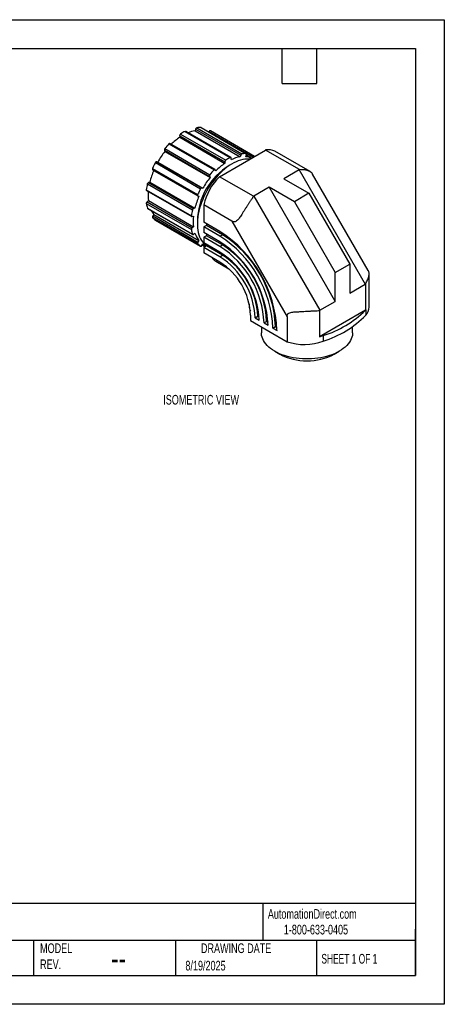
# Model space of a CAD drawing. Header units: millimetres. Extents: x 0 to 279, y 0 to 216.
# Tile 2 of 2: x 186 to 279, y 0 to 216. Entities that reach past the tile are written whole.
import ezdxf

# ---------------------------------------------------------------- set-up
doc = ezdxf.new("R2010")
doc.units = ezdxf.units.MM
doc.layers.add('DIMENSIONS', color=140, linetype='Continuous', lineweight=25)
doc.layers.add('TEXT', color=140, linetype='Continuous', lineweight=25)
doc.styles.add('SLDTEXTSTYLE0', font='TXT', dxfattribs={"width": 0.7})
doc.styles.add('SLDTEXTSTYLE1', font='TXT', dxfattribs={"width": 0.65})

msp = doc.modelspace()

# ---------------------------------------------------------------- linework, layer by layer
at = {"color": 7, "linetype": 'Continuous'}
for p, q in [((0, 215.9), (279.4, 215.9)), ((279.4, 215.9), (279.4, 0)), ((279.4, 0), (0, 0))]:
    msp.add_line(p, q, dxfattribs=at)
for p, q in [((225.12, 192.21), (235.02, 186.5)), ((226.03, 192.23), (235.93, 186.52)), ((235.98, 186.5), (226.08, 192.22)), ((221.35, 190.46), (231.25, 184.75)), ((221.35, 190.46), (221.35, 190.12)), ((221.35, 190.12), (231.25, 184.4)), ((221.55, 190.82), (231.45, 185.11)), ((222.56, 191.41), (232.46, 185.69)), ((232.6, 185.7), (222.7, 191.42)), ((224.85, 191.93), (224.72, 191.55)), ((224.72, 191.55), (234.62, 185.83)), ((224.85, 191.93), (234.75, 186.22)), ((227.79, 191.39), (227.72, 191.27)), ((227.79, 191.39), (237.52, 185.77)), ((237.78, 185.93), (228.08, 191.53)), ((218.99, 188.67), (228.89, 182.96)), ((229.12, 183.04), (219.22, 188.75)), ((217.99, 187.27), (227.89, 181.55)), ((217.99, 187.27), (218.12, 187.03)), ((218.08, 187.64), (227.98, 181.92)), ((218.12, 187.03), (228.02, 181.31)), ((230.07, 181.47), (240.2, 187.32)), ((234.75, 186.22), (234.62, 185.83)), ((235.89, 185.86), (236.02, 186.25)), ((237.1, 185.53), (235.99, 186.17)), ((247.66, 183.02), (240.2, 187.32)), ((249.94, 182.59), (242.25, 187.04)), ((216.03, 184.57), (225.93, 178.85)), ((216.32, 184.76), (226.22, 179.05)), ((216.55, 184.68), (216.32, 184.76)), ((216.55, 184.68), (226.45, 178.96)), ((231.25, 184.75), (231.25, 184.4)), ((232.66, 185.22), (232.66, 185.56)), ((215.39, 183.28), (225.29, 177.57)), ((215.42, 182.98), (225.32, 177.27)), ((227.89, 181.55), (228.02, 181.31)), ((229.29, 182.76), (229.16, 182.99)), ((237.53, 177.17), (230.07, 181.47)), ((247.55, 182.95), (244.19, 181.01)), ((247.55, 182.95), (262.01, 157.91)), ((262.71, 160.91), (250.5, 182.06)), ((214.26, 179.9), (224.16, 174.18)), ((214.8, 180.3), (214.51, 180.21)), ((214.51, 180.21), (224.41, 174.5)), ((214.8, 180.3), (224.7, 174.59)), ((244.19, 181.01), (249.69, 177.83)), ((214.03, 178.62), (223.93, 172.91)), ((214.09, 178.45), (223.99, 172.73)), ((225.33, 177.26), (225.57, 177.18)), ((226.45, 178.96), (226.22, 179.05)), ((241.01, 179.17), (237.65, 177.23)), ((237.65, 177.23), (252.11, 152.19)), ((241.01, 179.17), (255.47, 154.13)), ((246.51, 176), (241.01, 179.17)), ((249.69, 177.83), (246.51, 176)), ((249.69, 177.83), (258.65, 162.32)), ((214.03, 175.6), (223.93, 169.88)), ((214.48, 176.22), (214.19, 175.97)), ((214.19, 175.97), (224.09, 170.25)), ((214.48, 176.22), (224.38, 170.5)), ((226.65, 175.27), (226.65, 171.49)), ((232.78, 171.73), (226.65, 175.27)), ((246.51, 176), (255.47, 160.48)), ((214.26, 174.58), (224.16, 168.87)), ((214.31, 174.51), (224.21, 168.8)), ((215.67, 173.22), (215.43, 172.87)), ((215.43, 172.87), (225.33, 167.15)), ((215.67, 173.22), (225.57, 167.51)), ((224.09, 172.72), (224.38, 172.82)), ((224.7, 174.59), (224.41, 174.5)), ((215.39, 172.51), (225.29, 166.8)), ((216.03, 171.96), (225.93, 166.24)), ((216.03, 171.96), (225.93, 166.25)), ((216.03, 171.96), (216.03, 171.96)), ((230.19, 169.45), (226.65, 171.49)), ((227.22, 170.8), (226.65, 170.47)), ((227.22, 171.16), (227.22, 170.8)), ((230.75, 168.75), (227.22, 170.8)), ((232.78, 171.73), (244.91, 150.72)), ((224.38, 170.5), (224.09, 170.25)), ((224.41, 168.84), (224.7, 169.09)), ((226.65, 170.47), (226.65, 169.24)), ((230.19, 168.43), (226.65, 170.47)), ((230.19, 167.2), (226.65, 169.24)), ((227.22, 168.54), (226.65, 168.22)), ((227.22, 168.91), (227.22, 168.54)), ((230.75, 166.5), (227.22, 168.54)), ((230.19, 168.43), (230.75, 168.75)), ((225.57, 167.51), (225.33, 167.15)), ((226.22, 166.39), (226.45, 166.74)), ((226.29, 166.5), (226.94, 166.13)), ((226.4, 166.67), (227.14, 166.24)), ((226.45, 166.74), (226.56, 166.68)), ((226.65, 168.22), (226.65, 166.98)), ((230.19, 166.17), (226.65, 168.22)), ((230.19, 164.94), (226.65, 166.98)), ((227.22, 166.29), (226.65, 165.96)), ((227.22, 166.66), (227.22, 166.29)), ((230.75, 164.25), (227.22, 166.29)), ((230.19, 166.17), (230.75, 166.5)), ((226.65, 165.96), (226.65, 164.79)), ((230.19, 163.92), (226.65, 165.96)), ((230.19, 162.75), (226.65, 164.79)), ((230.19, 163.92), (230.75, 164.25)), ((229.27, 162.94), (232.15, 161.28)), ((255.47, 160.48), (258.65, 162.32)), ((258.65, 162.32), (258.65, 155.97)), ((255.47, 154.13), (255.47, 160.48)), ((262.9, 152.9), (262.9, 160.15)), ((258.65, 155.97), (262.01, 157.91)), ((262.12, 157.97), (262.12, 152.21)), ((236.6, 153.57), (236.6, 153.09)), ((252.11, 152.19), (255.47, 154.13)), ((236.9, 151.13), (236.9, 149.91)), ((262.1, 152.2), (251.99, 146.36)), ((251.99, 152.12), (251.99, 146.36)), ((262.12, 152.21), (262.1, 152.2)), ((262.21, 152.31), (262.21, 151.09)), ((236.9, 149.91), (244.91, 145.28)), ((237.91, 150.55), (238.47, 150.87)), ((237.91, 150.55), (238.79, 150.04)), ((238.47, 150.87), (238.77, 150.7)), ((239.86, 149.42), (240.43, 149.75)), ((239.86, 149.42), (240.74, 148.91)), ((240.43, 149.75), (240.73, 149.57)), ((244.91, 150.72), (244.91, 145.28)), ((239.28, 148.53), (239.28, 147.27)), ((241.81, 148.29), (242.38, 148.62)), ((241.81, 148.29), (242.7, 147.78)), ((242.38, 148.62), (242.68, 148.44)), ((259.28, 147.27), (259.28, 148.58)), ((252.85, 146.65), (252.85, 145.43)), ((242.21, 143.19), (243.29, 142.57)), ((255.27, 142.57), (256.35, 143.19))]:
    msp.add_line(p, q)
at = {"flags": 128}
for points in [[(226.08, 192.22), (226.07, 192.22), (226.03, 192.23)], [(228.08, 191.53), (228.05, 191.54), (228.02, 191.54), (227.98, 191.54), (227.94, 191.52), (227.9, 191.5), (227.86, 191.47), (227.83, 191.43), (227.79, 191.39)], [(232.66, 185.56), (232.66, 185.61), (232.65, 185.65), (232.63, 185.68), (232.6, 185.7), (232.57, 185.71), (232.54, 185.72), (232.5, 185.71), (232.46, 185.69)], [(236.02, 186.25), (236.04, 186.3), (236.04, 186.35), (236.04, 186.39), (236.03, 186.43), (236.02, 186.47), (235.99, 186.49), (235.97, 186.51), (235.93, 186.52)], [(236.72, 185.31), (236.56, 185.32), (236.11, 185.33), (235.65, 185.3), (235.18, 185.23), (234.7, 185.11), (234.21, 184.95), (233.71, 184.75), (233.21, 184.51), (232.71, 184.23), (232.2, 183.91), (231.7, 183.55), (231.21, 183.16), (230.72, 182.74), (230.24, 182.28), (229.78, 181.8), (229.32, 181.29), (228.89, 180.75), (228.47, 180.19), (228.06, 179.61), (227.68, 179.01), (227.32, 178.39), (226.99, 177.77), (226.68, 177.13), (226.4, 176.49), (226.15, 175.84), (225.92, 175.19), (225.73, 174.54), (225.56, 173.9), (225.43, 173.27), (225.33, 172.64), (225.27, 172.03), (225.23, 171.43), (225.23, 170.85), (225.27, 170.29), (225.33, 169.75), (225.43, 169.24), (225.56, 168.75), (225.73, 168.3), (225.92, 167.88), (226.15, 167.49), (226.4, 167.13), (226.68, 166.81), (226.99, 166.53), (227.22, 166.36)], [(215.39, 183.28), (215.37, 183.23), (215.36, 183.18), (215.36, 183.13), (215.36, 183.09), (215.37, 183.05), (215.38, 183.01), (215.41, 182.99), (215.42, 182.98)], [(229.16, 182.99), (229.14, 183.02), (229.12, 183.04), (229.08, 183.05), (229.05, 183.05), (229.01, 183.04), (228.97, 183.02), (228.93, 182.99), (228.89, 182.96)], [(225.29, 177.57), (225.27, 177.52), (225.26, 177.46), (225.25, 177.42), (225.26, 177.37), (225.27, 177.33), (225.28, 177.3), (225.31, 177.27), (225.33, 177.26)], [(223.93, 172.91), (223.93, 172.86), (223.93, 172.82), (223.94, 172.78), (223.96, 172.75), (223.99, 172.73), (224.02, 172.72), (224.05, 172.72), (224.09, 172.72)], [(224.16, 168.87), (224.17, 168.83), (224.19, 168.81), (224.22, 168.79), (224.25, 168.78), (224.29, 168.78), (224.33, 168.79), (224.37, 168.82), (224.41, 168.84)], [(225.93, 166.25), (225.96, 166.23), (225.99, 166.23), (226.03, 166.23), (226.07, 166.25), (226.11, 166.27), (226.15, 166.3), (226.18, 166.34), (226.22, 166.39)], [(259.28, 147.27), (259.27, 147.08), (259.23, 146.68), (259.13, 146.29), (258.99, 145.91), (258.81, 145.53), (258.58, 145.16), (258.31, 144.8), (258, 144.45), (257.64, 144.11), (257.25, 143.79), (256.82, 143.48), (256.35, 143.19), (255.85, 142.92), (255.32, 142.67), (254.76, 142.45), (254.18, 142.24), (253.57, 142.06), (252.95, 141.9), (252.3, 141.77), (251.65, 141.67), (250.98, 141.59), (250.3, 141.53), (249.62, 141.51), (248.94, 141.51), (248.26, 141.53), (247.58, 141.59), (246.91, 141.67), (246.25, 141.77), (245.61, 141.9), (244.98, 142.06), (244.38, 142.24), (243.79, 142.45), (243.24, 142.67), (242.71, 142.92), (242.21, 143.19), (241.74, 143.48), (241.31, 143.79), (240.92, 144.11), (240.56, 144.45), (240.25, 144.8), (239.98, 145.16), (239.75, 145.53), (239.56, 145.91), (239.42, 146.29), (239.33, 146.68), (239.28, 147.08), (239.28, 147.27)]]:
    msp.add_lwpolyline(points, dxfattribs=at)
for centre, radius, start, end in [((225.23, 191.83), 0.394, 106.1476, 165.1188), ((225.69, 187.08), 5.16, 86.1197, 96.3073), ((229.06, 178.97), 13.55, 124.6664, 134.7949), ((221.81, 190.44), 0.465, 124.8247, 177.2447), ((227.46, 181.75), 10.84, 116.8927, 123.1019), ((222.64, 191.29), 0.143, 64.5353, 121.8924), ((225.78, 184.81), 6.82, 98.9303, 112.1439), ((231.85, 176.41), 17.77, 136.3458, 140.8098), ((219.16, 188.56), 0.206, 72.8859, 145.0571), ((232.6, 175.66), 18.41, 141.8787, 150.677), ((218.35, 187.38), 0.374, 136.1219, 197.3432), ((237.36, 176.03), 10.84, 116.8927, 123.1019), ((235.73, 178.86), 7.05, 99.0673, 115.7681), ((235.13, 186.12), 0.394, 106.1476, 165.1188), ((235.58, 181.37), 5.16, 86.1197, 96.3073), ((235.46, 182.03), 3.85, 65.0582, 83.5795), ((240.84, 184.45), 2.95, 61.4777, 102.428), ((233.32, 175.23), 19.65, 151.6351, 155.8092), ((216.3, 184.47), 0.294, 87.5051, 160.2139), ((239.55, 171.64), 14.3, 120.3642, 179.6412), ((239, 173.2), 13.63, 124.6811, 135.4368), ((231.71, 184.73), 0.465, 124.8247, 177.2447), ((230.95, 176.32), 16.63, 156.8819, 166.1284), ((238.75, 172.65), 12.38, 134.5224, 167.7657), ((228.24, 181.66), 0.374, 136.1219, 197.3432), ((241.75, 170.69), 17.77, 136.3458, 140.8098), ((228.45, 176.72), 14.55, 167.3889, 172.4907), ((214.68, 179.81), 0.437, 114.028, 168.8069), ((242.5, 169.95), 18.41, 141.8787, 150.677), ((214.19, 178.58), 0.166, 164.0217, 232.7873), ((224.42, 177.36), 10, 175.0131, 186.5925), ((240.86, 170.6), 16.65, 156.7173, 166.1263), ((243.22, 169.51), 19.65, 151.6351, 155.8092), ((226.2, 178.75), 0.294, 87.5051, 160.2139), ((214.48, 175.62), 0.449, 129.5735, 183.3111), ((221.46, 176.72), 7.51, 188.6141, 196.5406), ((214.37, 174.61), 0.12, 194.0359, 238.3847), ((219.09, 176.09), 4.46, 207.3127, 219.9769), ((215.67, 172.66), 0.317, 138.8784, 207.8117), ((238.35, 171.01), 14.55, 167.3889, 172.4907), ((224.58, 174.1), 0.437, 114.028, 168.8069), ((234.48, 171.66), 10.16, 173.4573, 186.5427), ((218.31, 175.23), 3.99, 222.9037, 235.0016), ((224.38, 169.91), 0.449, 129.5735, 183.3111), ((231.36, 171.01), 7.51, 188.6141, 196.5406), ((229.32, 170.6), 4.86, 198.0664, 219.4908), ((215.6, 146.58), 27.12, 2.5371, 57.4629), ((216.6, 147.16), 25.23, 2.5694, 57.4306), ((217.17, 147.49), 25.23, 2.5694, 57.4306), ((225.57, 166.95), 0.317, 138.8784, 207.8117), ((228.21, 169.51), 3.99, 222.9037, 235.0016), ((228.37, 169.82), 3.63, 238.0894, 250.8641), ((217.82, 147.87), 22.94, 2.6055, 57.3945), ((219.45, 148.81), 20.99, 2.564, 57.436), ((218.89, 148.48), 20.99, 2.564, 57.436), ((220.13, 149.2), 18.68, 2.5633, 57.4367), ((221.71, 150.11), 16.78, 2.6055, 57.3945), ((230.62, 165.25), 2.68, 212.8511, 239.5867), ((221.14, 149.78), 16.78, 2.6055, 57.3945), ((222.37, 150.49), 14.54, 2.5111, 57.4889), ((239.27, 153.11), 2.67, 180.4076, 205.3631), ((246.13, 168.33), 22.7, 287.2102, 314.7125), ((259.07, 154.82), 4.01, 319.5463, 321.3889), ((260, 152.96), 2.89, 319.6136, 358.773), ((246.2, 166.97), 22.54, 287.1442, 315.225), ((248.67, 156.87), 12.18, 252.029, 290.0618), ((249.3, 155.87), 9.88, 285.8019, 291.0566), ((249.28, 154.05), 12.95, 242.4663, 297.5337)]:
    msp.add_arc(centre, radius, start, end)
for points in [[(247.55, 182.95), (247.59, 182.97), (247.63, 182.99), (247.66, 183.02)], [(237.53, 177.17), (237.57, 177.19), (237.61, 177.21), (237.65, 177.23)], [(262.12, 157.97), (262.09, 157.95), (262.05, 157.93), (262.01, 157.91)], [(252.11, 152.19), (252.07, 152.17), (252.03, 152.14), (251.99, 152.12)]]:
    msp.add_open_spline(points, degree=3)
for points, knots in [([(250.5, 182.06), (250.5, 182.07), (250.47, 182.12), (250.39, 182.23), (250.26, 182.36), (250.12, 182.48), (249.97, 182.58), (249.8, 182.67), (249.62, 182.75), (249.43, 182.81), (249.17, 182.89), (248.81, 182.96), (248.3, 183.01), (247.89, 183.02), (247.66, 183.02)], [0, 0, 0, 0, 0.00419, 0.086019, 0.176734, 0.245057, 0.313473, 0.381982, 0.450584, 0.51928, 0.588069, 0.703466, 0.840771, 1, 1, 1, 1]), ([(237.53, 177.17), (237.49, 177.11), (237.42, 176.99), (237.3, 176.8), (237.17, 176.6), (237.04, 176.4), (236.91, 176.19), (236.77, 175.98), (236.62, 175.75), (236.47, 175.52), (236.31, 175.29), (236.15, 175.05), (235.99, 174.8), (235.82, 174.54), (235.65, 174.28), (235.48, 174.02), (235.25, 173.66), (234.98, 173.24), (234.68, 172.79), (234.43, 172.42), (234.16, 172.08), (233.88, 171.78), (233.6, 171.6), (233.36, 171.56), (233.17, 171.57), (232.98, 171.63), (232.84, 171.7), (232.78, 171.73)], [0, 0, 0, 0, 0.028655, 0.057969, 0.087941, 0.118572, 0.149863, 0.181814, 0.214427, 0.2477, 0.281635, 0.316232, 0.351492, 0.387415, 0.424001, 0.46125, 0.499163, 0.575766, 0.642788, 0.700305, 0.748442, 0.818327, 0.874231, 0.904286, 0.934728, 0.966386, 1, 1, 1, 1]), ([(262.12, 157.97), (262.21, 158.12), (262.38, 158.42), (262.59, 158.86), (262.73, 159.23), (262.82, 159.55), (262.87, 159.81), (262.9, 160.06), (262.9, 160.3), (262.87, 160.51), (262.82, 160.68), (262.77, 160.8), (262.73, 160.87), (262.71, 160.91)], [0, 0, 0, 0, 0.120053, 0.246887, 0.380514, 0.463986, 0.549913, 0.638296, 0.729137, 0.822439, 0.887565, 0.948729, 1, 1, 1, 1]), ([(244.91, 150.72), (244.91, 150.76), (244.91, 150.84), (244.92, 150.95), (244.94, 151.05), (244.97, 151.14), (245.01, 151.23), (245.06, 151.31), (245.11, 151.38), (245.23, 151.51), (245.5, 151.66), (245.92, 151.76), (246.46, 151.82), (247.12, 151.86), (247.86, 151.9), (248.62, 151.94), (249.32, 151.98), (249.9, 152.01), (250.37, 152.04), (250.73, 152.06), (251.13, 152.08), (251.56, 152.1), (251.84, 152.11), (251.99, 152.12)], [0, 0, 0, 0, 0.017052, 0.03354, 0.049544, 0.065152, 0.08046, 0.095569, 0.110583, 0.12561, 0.181375, 0.251111, 0.312933, 0.39605, 0.50064, 0.583548, 0.666682, 0.750043, 0.790456, 0.835654, 0.885642, 0.940423, 1, 1, 1, 1])]:
    msp.add_open_spline(points, degree=3, knots=knots)
at = {"layer": 'TEXT'}
for p, q in [((6.35, 209.55), (273.05, 209.55)), ((243.84, 201.93), (243.84, 209.55)), ((251.46, 201.93), (251.46, 209.55)), ((273.05, 209.55), (273.05, 6.35)), ((243.84, 201.93), (251.46, 201.93)), ((273.05, 22.13), (6.35, 22.13)), ((239.58, 22.13), (239.58, 13.97)), ((273.05, 6.35), (273.05, 16.51)), ((273.05, 13.97), (6.35, 13.97)), ((189.3, 13.97), (189.3, 6.35)), ((220.47, 13.97), (220.47, 6.35)), ((251.35, 13.97), (251.35, 6.35)), ((6.35, 6.35), (273.05, 6.35))]:
    msp.add_line(p, q, dxfattribs=at)

# ---------------------------------------------------------------- texts
at = {"color": 179, "linetype": 'Continuous', "lineweight": 18, "char_height": 2.1167, "attachment_point": 1, "style": 'SLDTEXTSTYLE0'}
for s, insert in [('AutomationDirect.com', (240.69, 20.88)), ('1-800-633-0405', (244.19, 17.44))]:
    msp.add_mtext(s, dxfattribs=dict(at, insert=insert))
at = {"layer": 'DIMENSIONS', "insert": (217.75, 133.63), "char_height": 2.1167, "attachment_point": 1, "style": 'SLDTEXTSTYLE0'}
msp.add_mtext('ISOMETRIC VIEW', dxfattribs=at)
at = {"layer": 'TEXT'}
for s, insert, char_height, attachment_point, style in [('MODEL ^JREV.', (190.73, 13.36), 2.1167, 1, 'SLDTEXTSTYLE0'), ('DRAWING DATE', (233.73, 13.36), 2.1167, 2, 'SLDTEXTSTYLE0'), ('SHEET 1 OF 1', (252.44, 11.05), 2.1167, 1, 'SLDTEXTSTYLE1'), ('--', (206.3, 12.73), 5.292, 1, 'SLDTEXTSTYLE0'), ('8/19/2025', (222.61, 9.54), 2.117, 1, 'SLDTEXTSTYLE0')]:
    msp.add_mtext(s, dxfattribs=dict(at, insert=insert, char_height=char_height, attachment_point=attachment_point, style=style))

doc.saveas('drawing.dxf')
